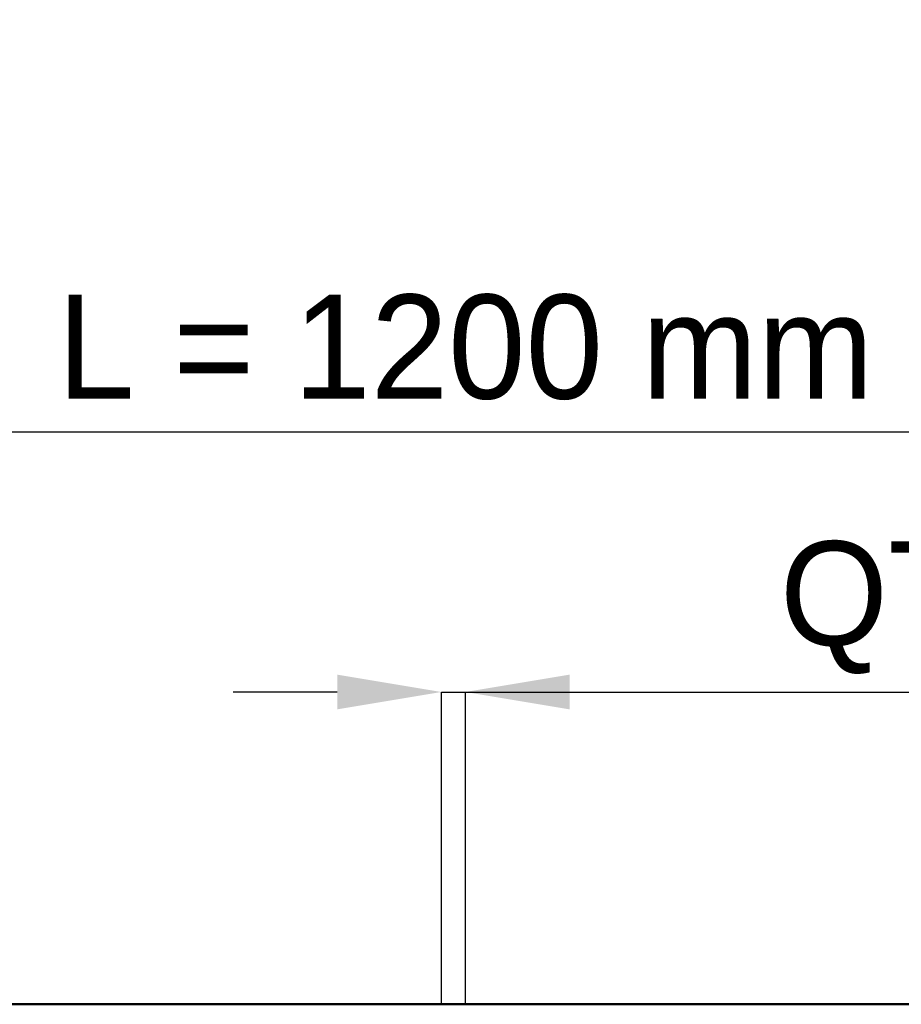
# Model space of a CAD drawing. Header units: millimetres. Extents: x -1015 to 606, y -500 to 954.
# Tile 33 of 36: x -206 to 201, y 500 to 954. Entities that reach past the tile are written whole.
import ezdxf

# ---------------------------------------------------------------- set-up
doc = ezdxf.new("R2010")
doc.units = ezdxf.units.MM
doc.layers.add('AM_0', color=7, linetype='Continuous', lineweight=50)
doc.layers.add('AM_5', color=3, linetype='Continuous', lineweight=25)
doc.dimstyles.new('ISO-25', dxfattribs={"dimtxt": 2.5, "dimasz": 2.5, "dimexe": 1.25, "dimexo": 0.625, "dimtad": 1, "dimtxsty": 'Standard', "dimcen": 2.5, "dimadec": 0, "dimazin": 0, "dimtfac": 1, "dimtmove": 0, "dimatfit": 3, "dimfxl": 1, "dimarcsym": 0})

# ---------------------------------------------------------------- blocks, each defined once
blk = doc.blocks.new('110_6h7e8gucwl676vbmudb1dzevf________0_in_LPPX423303311311120010003500_4')
at = {"layer": 'AM_0'}
blk.add_line((-600, 500), (600, 500), dxfattribs=at)
blk = doc.blocks.new('*D141')
at = {"layer": 'AM_5', "color": 0, "lineweight": -2}
for p, q in [((-600, 500), (-600, 764)), ((-552, 764), (552, 764)), ((600, 500), (600, 764))]:
    blk.add_line(p, q, dxfattribs=at)
at = {"layer": 'AM_5', "color": 0}
for points in [[(-552, 772), (-552, 756), (-600, 764)], [(552, 756), (552, 772), (600, 764)]]:
    blk.add_solid(points, dxfattribs=at)
at = {"layer": 'Defpoints', "color": 0}
for p in [(600, 764), (-600, 500), (600, 500)]:
    blk.add_point(p, dxfattribs=at)
at = {"layer": 'AM_5', "color": 0, "insert": (0, 802.9), "char_height": 48, "attachment_point": 5}
blk.add_mtext('L = 1200 mm', dxfattribs=at)
blk = doc.blocks.new('*D142')
at = {"layer": 'AM_5', "color": 0, "lineweight": -2}
for p, q in [((-59.11, 644), (-107.11, 644)), ((-11.11, 500), (-11.11, 644)), ((-11.11, 644), (0, 644)), ((0, 500), (0, 644)), ((0, 644), (605.94, 644)), ((48, 644), (96, 644))]:
    blk.add_line(p, q, dxfattribs=at)
at = {"layer": 'AM_5', "color": 0}
for points in [[(-59.11, 636), (-59.11, 652), (-11.11, 644)], [(48, 652), (48, 636), (0, 644)]]:
    blk.add_solid(points, dxfattribs=at)
at = {"layer": 'Defpoints', "color": 0}
for p in [(0, 644), (-11.11, 500), (0, 500)]:
    blk.add_point(p, dxfattribs=at)
at = {"layer": 'AM_5', "color": 0, "insert": (350.97, 682.9), "char_height": 48, "attachment_point": 5}
blk.add_mtext('QT = 11.1 mm', dxfattribs=at)

msp = doc.modelspace()

# ---------------------------------------------------------------- block references
msp.add_blockref('110_6h7e8gucwl676vbmudb1dzevf________0_in_LPPX423303311311120010003500_4', (0, 0))

# ---------------------------------------------------------------- dimensions: what is measured, and where the dimension line sits
at = {"layer": 'AM_5'}
for base, p1, p2, text, picture, middle in [((600, 764), (-600, 500), (600, 500), 'L = 1200 mm', '*D141', (0, 764)), ((0, 644), (-11.11, 500), (0, 500), 'QT = 11.1 mm', '*D142', (350.969, 644))]:
    dim = msp.add_linear_dim(base=base, p1=p1, p2=p2, text=text, dimstyle='ISO-25', override={"dimtxt": 48, "dimasz": 48, "dimexe": 0, "dimexo": 0, "dimgap": 14.4}, dxfattribs=at)
    dim.commit()
    dim.dimension.update_dxf_attribs({"geometry": picture, "text_midpoint": middle, "dimtype": 160})

doc.saveas('drawing.dxf')
